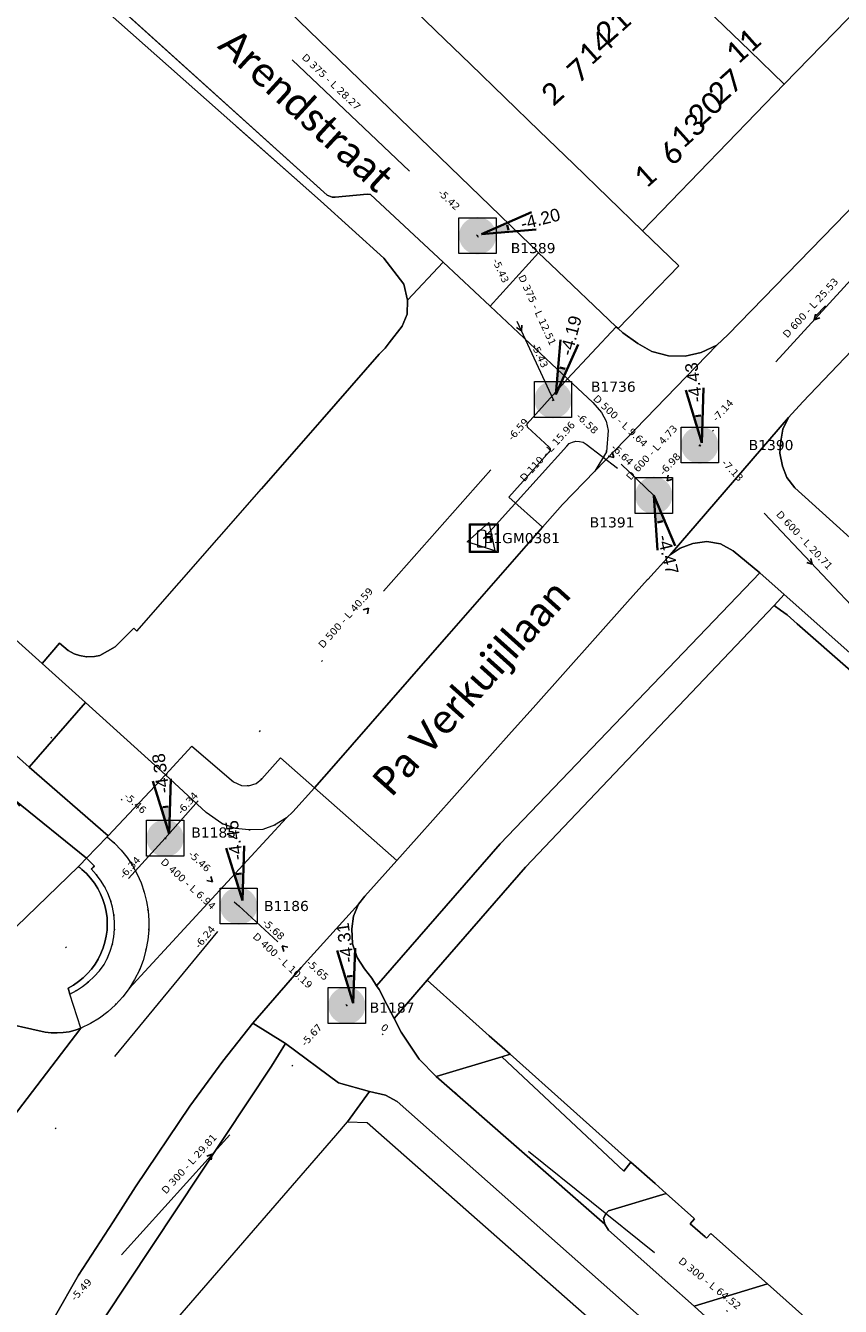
# Model space of a CAD drawing. Header units: metres. Extents: x 113074 to 114313, y 482627 to 483855.
# Tile 51 of 78: x 113634 to 113691, y 483284 to 483373. Entities that reach past the tile are written whole.
import ezdxf
from ezdxf.enums import TextEntityAlignment as Align

# ---------------------------------------------------------------- set-up
doc = ezdxf.new("R2010")
doc.units = ezdxf.units.M
doc.header["$MEASUREMENT"] = 0
for name, pattern in [('DGN Style 2', [50.429501, 30.257701, -20.1718]), ('DGN Style 4', [25.651032, 12.817505, -6.408752, 0.016022, -6.408752]), ('DGN Style 6', [30.473618, 0.016022, -6.408752, 11.215317, -6.408752, 0.016022, -6.408752])]:
    doc.linetypes.add(name, pattern=pattern)
for name, color, linetype, lineweight in [('BGT-Lijnen - BTD Groenvoorziening  bodembedekkers (v)', 94, 'Continuous', 13), ('BGT-Lijnen - BTD Groenvoorziening  bosplantsoen (v)', 94, 'Continuous', 13), ('BGT-Lijnen - BTD Groenvoorziening  gras- en kruidachtigen (v)', 94, 'Continuous', 13), ('BGT-Lijnen - BTD Groenvoorziening  heesters (v)', 94, 'Continuous', 13), ('BGT-Lijnen - Huisnummer overig (t)', 252, 'Continuous', 13), ('BGT-Lijnen - IMKL   Gemaal (p)', 7, 'Continuous', 13), ('BGT-Lijnen - ORL Straatnaam (t)', 7, 'Continuous', 13), ('BGT-Lijnen - OTD Onverhard (v)', 7, 'Continuous', 13), ('BGT-Lijnen - OTD Open verharding (v)', 7, 'Continuous', 13), ('BGT-Lijnen - PND grondvlak pand (v_mv)', 1, 'Continuous', 13), ('BGT-Lijnen - SHD Muur _30 cm (v)', 211, 'Continuous', 13), ('BGT-Lijnen - WGD Inrit (v)', 7, 'Continuous', 13), ('BGT-Lijnen - WGD Parkeervlak (v)', 7, 'Continuous', 13), ('BGT-Lijnen - WGD Rijbaan - Lokale weg (v)', 7, 'Continuous', 13), ('BGT-Lijnen - WGD Rijbaan - Lokale weg verkeersdrempel (v)', 7, 'Continuous', 13), ('BGT-Lijnen - WGD Voetpad (v)', 7, 'Continuous', 13), ('BGT-Lijnen - XXX Haagvoet BTD (v)', 211, 'Continuous', 13), ('N-INM-INSPECTIEPUT', 1, 'Continuous', 25), ('N-RI-PUTDEKSELHOOGTE-S', 7, 'Continuous', 35), ('Riolering - BOBs', 7, 'Continuous', 13), ('Riolering - Gemengd riool', 7, 'Continuous', 13), ('Riolering - KNOOP_NUMMER', 7, 'Continuous', 13), ('Riolering - KNOOP_RIOOLPUT', 7, 'Continuous', 13), ('Riolering - Leidingtekst', 7, 'Continuous', 13), ('Riolering - Level 63', 7, 'Continuous', 13), ('Riolering - Persleiding', 7, 'Continuous', 13), ('Riolering - RIO-KNP', 4, 'Continuous', 13), ('Riolering - Stroomrichting', 7, 'Continuous', 13)]:
    doc.layers.add(name, color=color, linetype=linetype, lineweight=lineweight)
doc.styles.add('NLCS-ISO', font='arial.ttf')
doc.styles.add('Style-Calibri', font='calibri.ttf')
doc.styles.add('Style-Verdana', font='verdana.ttf')

# ---------------------------------------------------------------- blocks, each defined once
blk = doc.blocks.new('INKL Gemaal')
at = {"layer": 'BGT-Lijnen - IMKL   Gemaal (p)', "color": 120, "linetype": 'Continuous', "lineweight": 13}
for p, q in [((-43.7, 47.3), (-43.7, -60.3)), ((14.9, 26.5), (14.9, 48.2)), ((59.1, 26.5), (14.9, 26.5)), ((14.9, -60.3), (14.9, 10.1)), ((14.9, 10.1), (43.1, 10.1)), ((43.1, 10.1), (43.1, -20.9)), ((59.1, -20.9), (59.1, 26.5)), ((-43.7, -60.3), (14.9, -60.3))]:
    blk.add_line(p, q, dxfattribs=at)
at = {"layer": 'BGT-Lijnen - IMKL   Gemaal (p)', "color": 120, "lineweight": 13, "flags": 128}
for points in [[(-88.4, 91.9), (87.4, 91.9)], [(-92.7, -88.4), (-92.7, 87.6)], [(91.7, 87.6), (91.7, -88.4)], [(87.4, -92.7), (-88.4, -92.7)]]:
    blk.add_lwpolyline(points, dxfattribs=at)
at = {"layer": 'BGT-Lijnen - IMKL   Gemaal (p)', "color": 120, "lineweight": 13, "extrusion": (0, 0, -1)}
for centre, start, end in [((88.4, 87.6), 359.99996, 90.00004), ((-87.4, 87.6), 90.00128, 180.00137), ((88.4, -88.4), 269.99996, 0.00004), ((-87.4, -88.4), 179.99863, 269.99872)]:
    blk.add_arc(centre, 4.32, start, end, dxfattribs=at)
at = {"layer": 'BGT-Lijnen - IMKL   Gemaal (p)', "color": 120, "linetype": 'Continuous', "lineweight": 13, "extrusion": (0, 0, -1)}
blk.add_arc((13.8, 7.6), 49.7, 53.05966, 125.28383, dxfattribs=at)
at = {"layer": 'BGT-Lijnen - IMKL   Gemaal (p)', "color": 120, "linetype": 'Continuous', "lineweight": 13}
blk.add_arc((51.1, -20.9), 8.02, 180, 0, dxfattribs=at)
at = {"layer": 'BGT-Lijnen - IMKL   Gemaal (p)', "color": 120, "lineweight": 13}
blk.add_3dface([(-100, -100), (-100, 100), (100, 100), (100, -100)], dxfattribs=at)
blk = doc.blocks.new('CDE bijzonder')
at = {"layer": 'Riolering - RIO-KNP', "color": 172}
for p, q in [((-1.144, -0.257), (0.343, 1.081)), ((0.343, 1.081), (0.758, -0.876)), ((0.758, -0.876), (-1.144, -0.257))]:
    blk.add_line(p, q, dxfattribs=at)
blk.add_3dface([(-1.144, -0.257), (0.343, 1.081), (0.758, -0.876)], dxfattribs=at)
blk = doc.blocks.new('rioput')
at = {"layer": 'Riolering - Level 63', "linetype": 'Continuous', "lineweight": 13}
blk.add_3dface([(-1.293, 1.244), (1.292, 1.244), (1.292, -1.244), (-1.293, -1.244)], dxfattribs=at)
blk = doc.blocks.new('SRI-PUTDEKSELHOOGTE-SO')
at = {"layer": 'N-RI-PUTDEKSELHOOGTE-S'}
blk.add_hatch(color=256, dxfattribs=at).paths.add_polyline_path([(0.712, 0.267), (0.587, 0.483), (0, 0)])
for p, q in [((0, 0), (1.174, 0.967)), ((0, 0), (1.424, 0.533)), ((0, 0), (0.587, 0.483)), ((0.612, 0.44), (0.687, 0.31))]:
    blk.add_line(p, q, dxfattribs=at)
at = {"ltscale": 0.1, "style": 'NLCS-ISO'}
blk.add_attdef('PUTHGT', text='', height=0.35, rotation=30, dxfattribs=at).set_placement((0.975, 0.57), align=Align.MIDDLE_LEFT)

msp = doc.modelspace()

# ---------------------------------------------------------------- hatches: boundary and pattern name
at = {"layer": 'N-INM-INSPECTIEPUT'}
h = msp.add_hatch(color=256, dxfattribs=at)
edge = h.paths.add_edge_path()
edge.add_arc((113665.47, 483358.46), 1.292, 0, 360)
h = msp.add_hatch(color=256, dxfattribs=at)
edge = h.paths.add_edge_path()
edge.add_arc((113670.7, 483347.1), 1.292, 0, 360)
h = msp.add_hatch(color=256, dxfattribs=at)
edge = h.paths.add_edge_path()
edge.add_arc((113680.88, 483343.95), 1.292, 0, 360)
h = msp.add_hatch(color=256, dxfattribs=at)
edge = h.paths.add_edge_path()
edge.add_arc((113677.69, 483340.46), 1.292, 0, 360)
h = msp.add_hatch(color=256, dxfattribs=at)
edge = h.paths.add_edge_path()
edge.add_arc((113643.8, 483316.7), 1.292, 0, 360)
h = msp.add_hatch(color=256, dxfattribs=at)
edge = h.paths.add_edge_path()
edge.add_arc((113648.9, 483312), 1.292, 0, 360)
h = msp.add_hatch(color=256, dxfattribs=at)
edge = h.paths.add_edge_path()
edge.add_arc((113656.4, 483305.1), 1.292, 0, 360)

# ---------------------------------------------------------------- linework, layer by layer
at = {"layer": 'BGT-Lijnen - BTD Groenvoorziening  bodembedekkers (v)', "linetype": 'DGN Style 2', "lineweight": 13, "flags": 128}
for points in [[(113664.45, 483304.635), (113661.97, 483306.846), (113659.673, 483304.206)], [(113666.279, 483303.004), (113664.45, 483304.635)], [(113659.673, 483304.206), (113660.17, 483303.248), (113661.426, 483301.379)], [(113667.156, 483301.549), (113667.72, 483301.719), (113666.279, 483303.004)], [(113661.426, 483301.379), (113662.602, 483300.178), (113667.156, 483301.549)]]:
    msp.add_lwpolyline(points, dxfattribs=at)
at = {"layer": 'BGT-Lijnen - BTD Groenvoorziening  bosplantsoen (v)', "linetype": 'DGN Style 2', "lineweight": 13, "flags": 128}
for points in [[(113667.72, 483301.719), (113667.156, 483301.549), (113675.601, 483293.617)], [(113675.601, 483293.617), (113676.106, 483294.24), (113667.72, 483301.719)]]:
    msp.add_lwpolyline(points, dxfattribs=at)
at = {"layer": 'BGT-Lijnen - BTD Groenvoorziening  gras- en kruidachtigen (v)', "linetype": 'DGN Style 2', "lineweight": 13, "flags": 128}
for points in [[(113680.403, 483337.121), (113679.518, 483336.805), (113678.817, 483336.347)], [(113682.311, 483337.093), (113681.359, 483337.254), (113680.403, 483337.121)], [(113685.045, 483335.084), (113683.183, 483336.618), (113682.311, 483337.093)], [(113678.817, 483336.347), (113677.277, 483334.622), (113677.261, 483334.636)], [(113667.024, 483316.313), (113685.045, 483335.084)], [(113677.261, 483334.636), (113675.864, 483333.072), (113669.313, 483325.732)], [(113669.313, 483325.732), (113667.825, 483324.064), (113661.23, 483316.675)], [(113661.23, 483316.675), (113659.868, 483315.149), (113657.652, 483312.675)], [(113658.466, 483306.475), (113660.159, 483308.422), (113667.024, 483316.313)], [(113657.652, 483312.675), (113657.203, 483312.134), (113656.858, 483311.292)], [(113656.858, 483311.292), (113656.756, 483310.405), (113656.783, 483309.367)], [(113656.783, 483309.367), (113657.117, 483308.436), (113657.615, 483307.651)], [(113657.615, 483307.651), (113658.138, 483306.991), (113658.466, 483306.475)]]:
    msp.add_lwpolyline(points, dxfattribs=at)
at = {"layer": 'BGT-Lijnen - BTD Groenvoorziening  heesters (v)', "linetype": 'DGN Style 2', "lineweight": 13, "flags": 128}
for points in [[(113573.219, 483432.82), (113590.922, 483417.25), (113654.583, 483360.882)], [(113655.392, 483361.135), (113655.045, 483361.275), (113627.601, 483386.009)], [(113657.816, 483361.345), (113655.594, 483361.128), (113655.392, 483361.135)], [(113663.077, 483356.62), (113658.034, 483361.323), (113657.816, 483361.345)], [(113654.583, 483360.882), (113658.973, 483356.915), (113660.352, 483355.102)], [(113660.352, 483355.102), (113660.617, 483353.994), (113663.077, 483356.62)], [(113680.461, 483290.356), (113678.542, 483292.068), (113674.559, 483290.878)], [(113674.559, 483290.878), (113674.366, 483290.668), (113674.193, 483290.351)], [(113674.193, 483290.351), (113674.303, 483289.953), (113674.539, 483289.53)], [(113680.207, 483289.967), (113680.509, 483290.313), (113680.461, 483290.356)], [(113674.539, 483289.53), (113678.657, 483285.884), (113680.49, 483284.269)], [(113681.349, 483288.977), (113681.258, 483289.056), (113680.207, 483289.967)], [(113680.49, 483284.269), (113685.571, 483285.799), (113681.636, 483289.308)], [(113681.636, 483289.308), (113681.349, 483288.977)]]:
    msp.add_lwpolyline(points, dxfattribs=at)
at = {"layer": 'BGT-Lijnen - ORL Straatnaam (t)', "linetype": 'Continuous', "lineweight": 13, "flags": 128}
msp.add_lwpolyline([(113688.897, 483352.884), (113689.592, 483353.604)], dxfattribs=at)
at = {"layer": 'BGT-Lijnen - OTD Onverhard (v)', "linetype": 'Continuous', "lineweight": 13, "flags": 128}
for points in [[(113658.973, 483356.915), (113654.583, 483360.882), (113590.922, 483417.25)], [(113660.617, 483353.994), (113660.352, 483355.102), (113658.973, 483356.915)], [(113605.568, 483355.516), (113635.281, 483328.814), (113636.484, 483330.208)], [(113660.229, 483352.193), (113660.582, 483353.03), (113660.617, 483353.994)], [(113659.268, 483350.937), (113659.348, 483351.041), (113660.229, 483352.193)], [(113658.654, 483350.244), (113659.062, 483350.668), (113659.268, 483350.937)], [(113650.477, 483340.909), (113654.696, 483345.725), (113658.654, 483350.244)], [(113641.625, 483331.254), (113641.848, 483331.058), (113650.477, 483340.909)], [(113686.026, 483332.825), (113668.801, 483314.698), (113661.97, 483306.846)], [(113686.94, 483332.177), (113686.477, 483332.505), (113686.026, 483332.825)], [(113701.975, 483319.007), (113687.635, 483331.568), (113686.94, 483332.177)], [(113640.342, 483329.966), (113641.485, 483331.113), (113641.625, 483331.254)], [(113636.484, 483330.208), (113637.078, 483329.717), (113637.5, 483329.481)], [(113637.5, 483329.481), (113637.872, 483329.357), (113638.343, 483329.275)], [(113638.903, 483329.283), (113639.263, 483329.357), (113640.342, 483329.966)], [(113638.343, 483329.275), (113638.369, 483329.27), (113638.903, 483329.283)], [(113661.97, 483306.846), (113664.45, 483304.635), (113666.279, 483303.004)], [(113666.279, 483303.004), (113667.72, 483301.719), (113676.106, 483294.24)], [(113676.106, 483294.24), (113677.774, 483292.753), (113678.542, 483292.068)], [(113678.542, 483292.068), (113680.461, 483290.356), (113680.509, 483290.313)], [(113680.509, 483290.313), (113680.207, 483289.967), (113681.258, 483289.056)], [(113681.258, 483289.056), (113681.349, 483288.977), (113681.636, 483289.308)], [(113681.636, 483289.308), (113685.571, 483285.799), (113706.078, 483267.512)]]:
    msp.add_lwpolyline(points, dxfattribs=at)
at = {"layer": 'BGT-Lijnen - OTD Open verharding (v)', "linetype": 'Continuous', "lineweight": 13, "flags": 128}
msp.add_lwpolyline([(113658.654, 483350.244), (113654.696, 483345.725), (113650.477, 483340.909)], dxfattribs=at)
at = {"layer": 'BGT-Lijnen - PND grondvlak pand (v_mv)', "linetype": 'Continuous', "lineweight": 25, "flags": 128}
for points in [[(113686.736, 483368.954), (113692.838, 483375.257), (113674.546, 483392.83)], [(113657.807, 483377.295), (113660.195, 483374.984), (113662.583, 483372.672)], [(113684.347, 483371.264), (113681.958, 483373.574), (113679.768, 483375.692)], [(113681.958, 483373.574), (113684.347, 483371.264), (113686.736, 483368.954)], [(113662.583, 483372.672), (113664.97, 483370.361), (113667.358, 483368.049)], [(113676.909, 483358.803), (113686.736, 483368.954), (113684.347, 483371.264)], [(113667.358, 483368.049), (113669.746, 483365.738), (113672.134, 483363.426)], [(113672.134, 483363.426), (113674.521, 483361.115), (113676.909, 483358.803)]]:
    msp.add_lwpolyline(points, dxfattribs=at)
at = {"layer": 'BGT-Lijnen - SHD Muur _30 cm (v)', "linetype": 'Continuous', "lineweight": 13, "flags": 128}
for points in [[(113638.352, 483315.319), (113637.885, 483314.834), (113637.785, 483314.73)], [(113638.668, 483314.572), (113638.891, 483314.767), (113638.352, 483315.319)], [(113637.785, 483314.73), (113637.826, 483314.699), (113637.867, 483314.668)], [(113637.867, 483314.668), (113637.907, 483314.636), (113637.947, 483314.604)], [(113637.947, 483314.604), (113637.987, 483314.571), (113638.026, 483314.538)], [(113638.026, 483314.538), (113638.343, 483314.246), (113638.633, 483313.927)], [(113639.322, 483313.782), (113639.013, 483314.192), (113638.668, 483314.572)], [(113638.633, 483313.927), (113638.895, 483313.585), (113639.126, 483313.221)], [(113639.82, 483312.885), (113639.592, 483313.345), (113639.322, 483313.782)], [(113639.126, 483313.221), (113639.324, 483312.839), (113639.489, 483312.441)], [(113640.145, 483311.912), (113640.005, 483312.406), (113639.82, 483312.885)], [(113639.489, 483312.441), (113639.618, 483312.03), (113639.712, 483311.609)], [(113639.712, 483311.609), (113639.769, 483311.182), (113639.788, 483310.752)], [(113640.284, 483310.896), (113640.238, 483311.407), (113640.145, 483311.912)], [(113639.788, 483310.752), (113639.77, 483310.321), (113639.717, 483309.904)], [(113640.235, 483309.871), (113640.283, 483310.382), (113640.284, 483310.896)], [(113639.717, 483309.904), (113639.628, 483309.492), (113639.505, 483309.09)], [(113639.997, 483308.872), (113640.139, 483309.366), (113640.235, 483309.871)], [(113639.505, 483309.09), (113639.348, 483308.7), (113639.159, 483308.324)], [(113639.159, 483308.324), (113638.939, 483307.965), (113638.689, 483307.627)], [(113639.58, 483307.935), (113639.81, 483308.394), (113639.997, 483308.872)], [(113638.689, 483307.627), (113638.412, 483307.311), (113638.109, 483307.019)], [(113638.879, 483307.103), (113639.247, 483307.504), (113639.58, 483307.935)], [(113637.434, 483306.518), (113637.067, 483306.312), (113637.201, 483305.894)], [(113637.201, 483305.894), (113637.649, 483306.14), (113638.076, 483306.421)], [(113638.109, 483307.019), (113637.782, 483306.754), (113637.434, 483306.518)], [(113638.076, 483306.421), (113638.479, 483306.735), (113638.879, 483307.103)]]:
    msp.add_lwpolyline(points, dxfattribs=at)
at = {"layer": 'BGT-Lijnen - WGD Inrit (v)', "linetype": 'Continuous', "lineweight": 13, "flags": 128}
for points in [[(113635.895, 483303.208), (113635.476, 483303.256), (113631.967, 483304.032)], [(113629.513, 483292.502), (113637.96, 483303.523), (113637.561, 483303.387)], [(113636.736, 483303.224), (113636.316, 483303.198), (113635.895, 483303.208)], [(113637.561, 483303.387), (113637.152, 483303.287), (113636.736, 483303.224)]]:
    msp.add_lwpolyline(points, dxfattribs=at)
at = {"layer": 'BGT-Lijnen - WGD Parkeervlak (v)', "linetype": 'Continuous', "lineweight": 13, "flags": 128}
for points in [[(113667.156, 483301.549), (113662.602, 483300.178), (113674.303, 483289.953)], [(113676.106, 483294.24), (113675.601, 483293.617), (113667.156, 483301.549)], [(113678.542, 483292.068), (113677.774, 483292.753), (113676.106, 483294.24)], [(113674.366, 483290.668), (113674.559, 483290.878), (113678.542, 483292.068)], [(113674.303, 483289.953), (113674.193, 483290.351), (113674.366, 483290.668)], [(113685.571, 483285.799), (113680.49, 483284.269), (113700.7, 483265.893)], [(113700.7, 483265.893), (113706.078, 483267.512), (113685.571, 483285.799)]]:
    msp.add_lwpolyline(points, dxfattribs=at)
at = {"layer": 'BGT-Lijnen - WGD Rijbaan - Lokale weg (v)', "linetype": 'Continuous', "lineweight": 13, "flags": 128}
for points in [[(113606.64, 483405.039), (113627.601, 483386.009), (113655.045, 483361.275)], [(113669.129, 483357.827), (113650.999, 483375.38), (113650.557, 483375.935)], [(113694.569, 483363.782), (113691.052, 483360.055), (113682.813, 483351.597)], [(113655.594, 483361.128), (113657.816, 483361.345), (113658.034, 483361.323)], [(113658.034, 483361.323), (113663.077, 483356.62), (113666.33, 483353.586)], [(113655.045, 483361.275), (113655.392, 483361.135), (113655.594, 483361.128)], [(113666.33, 483353.586), (113669.7, 483357.282), (113669.129, 483357.827)], [(113670.522, 483356.497), (113669.7, 483357.282), (113666.33, 483353.586)], [(113688.02, 483346.956), (113697.656, 483357.045), (113697.833, 483357.152)], [(113595.268, 483356.563), (113634.382, 483321.63), (113638.266, 483326.109)], [(113671.708, 483348.548), (113675.087, 483352.142), (113670.522, 483356.497)], [(113638.266, 483326.109), (113635.281, 483328.814), (113605.568, 483355.516)], [(113666.33, 483353.586), (113669.094, 483350.997), (113671.708, 483348.548)], [(113675.087, 483352.142), (113671.708, 483348.548), (113673.47, 483346.889)], [(113682.813, 483351.597), (113682.068, 483350.882), (113673.596, 483342.134)], [(113675.531, 483351.718), (113675.217, 483352.018), (113675.087, 483352.142)], [(113677.553, 483350.423), (113676.584, 483350.987), (113675.531, 483351.718)], [(113674.403, 483343.472), (113673.596, 483342.134), (113682.068, 483350.882)], [(113682.068, 483350.882), (113680.981, 483350.365), (113679.86, 483350.117)], [(113679.86, 483350.117), (113678.712, 483350.131), (113677.553, 483350.423)], [(113673.47, 483346.889), (113674.057, 483346.201), (113674.376, 483345.61)], [(113678.817, 483336.347), (113687.038, 483345.852), (113688.02, 483346.956)], [(113674.376, 483345.61), (113674.527, 483344.965), (113674.403, 483343.472)], [(113686.627, 483345.053), (113687.038, 483345.852), (113678.817, 483336.347)], [(113686.433, 483343.387), (113686.491, 483344.226), (113686.627, 483345.053)], [(113686.907, 483341.702), (113686.611, 483342.48), (113686.433, 483343.387)], [(113673.596, 483342.134), (113671.358, 483339.836), (113669.981, 483338.262)], [(113693.962, 483335.123), (113687.464, 483340.981), (113686.907, 483341.702)], [(113669.981, 483338.262), (113663.5, 483330.854), (113662.026, 483329.17)], [(113678.817, 483336.347), (113679.518, 483336.805), (113680.403, 483337.121)], [(113680.403, 483337.121), (113681.359, 483337.254), (113682.311, 483337.093)], [(113682.311, 483337.093), (113683.183, 483336.618), (113685.045, 483335.084)], [(113677.261, 483334.636), (113677.277, 483334.622), (113678.817, 483336.347)], [(113685.045, 483335.084), (113686.722, 483333.581), (113700.65, 483321.23)], [(113669.313, 483325.732), (113675.864, 483333.072), (113677.261, 483334.636)], [(113662.026, 483329.17), (113655.506, 483321.717), (113654.165, 483320.184)], [(113661.23, 483316.675), (113667.825, 483324.064), (113669.313, 483325.732)], [(113646.638, 483318.49), (113643.815, 483321.08), (113639.847, 483316.873)], [(113654.165, 483320.184), (113652.65, 483318.524), (113652.217, 483318.119)], [(113657.652, 483312.675), (113659.868, 483315.149), (113654.165, 483320.184)], [(113654.165, 483320.184), (113659.868, 483315.149), (113661.23, 483316.675)], [(113652.217, 483318.119), (113641.301, 483306.278), (113640.86, 483305.695)], [(113641.301, 483306.278), (113652.217, 483318.119)], [(113648.669, 483317.366), (113647.74, 483317.714), (113646.638, 483318.49)], [(113652.217, 483318.119), (113651.386, 483317.603), (113650.577, 483317.306)], [(113650.577, 483317.306), (113649.602, 483317.281), (113648.669, 483317.366)], [(113639.847, 483316.873), (113639.781, 483316.803), (113640.282, 483316.359)], [(113640.282, 483316.359), (113640.743, 483315.874), (113641.162, 483315.351)], [(113641.162, 483315.351), (113641.534, 483314.795), (113641.857, 483314.208)], [(113641.857, 483314.208), (113642.13, 483313.597), (113642.349, 483312.964)], [(113642.349, 483312.964), (113642.513, 483312.315), (113642.621, 483311.655)], [(113653.225, 483307.731), (113657.203, 483312.134), (113657.652, 483312.675)], [(113642.621, 483311.655), (113642.673, 483310.987), (113642.668, 483310.318)], [(113656.858, 483311.292), (113657.203, 483312.134), (113653.225, 483307.731)], [(113656.783, 483309.367), (113656.756, 483310.405), (113656.858, 483311.292)], [(113642.668, 483310.318), (113642.605, 483309.651), (113642.472, 483308.934)], [(113642.472, 483308.934), (113642.274, 483308.232), (113642.011, 483307.551)], [(113657.615, 483307.651), (113657.117, 483308.436), (113656.783, 483309.367)], [(113642.011, 483307.551), (113641.685, 483306.898), (113641.301, 483306.278)], [(113647.794, 483301.242), (113649.889, 483303.872), (113653.225, 483307.731)], [(113653.225, 483307.731), (113649.889, 483303.872), (113652.155, 483302.476)], [(113658.466, 483306.475), (113658.138, 483306.991), (113657.615, 483307.651)], [(113659.173, 483305.169), (113658.636, 483306.206), (113658.466, 483306.475)], [(113640.86, 483305.695), (113640.366, 483305.156), (113639.824, 483304.665)], [(113639.824, 483304.665), (113639.239, 483304.227), (113638.616, 483303.845)], [(113660.17, 483303.248), (113659.673, 483304.206), (113659.173, 483305.169)], [(113638.616, 483303.845), (113637.96, 483303.523), (113629.513, 483292.502)], [(113652.155, 483302.476), (113649.889, 483303.872), (113647.794, 483301.242)], [(113662.602, 483300.178), (113661.426, 483301.379), (113660.17, 483303.248)], [(113651.167, 483300.902), (113652.155, 483302.476)], [(113652.155, 483302.476), (113655.823, 483299.749), (113657.971, 483299.142)], [(113641.742, 483292.527), (113645.522, 483298.125), (113647.794, 483301.242)], [(113647.794, 483301.242), (113645.522, 483298.125), (113641.742, 483292.527)], [(113635.439, 483278.312), (113639.601, 483283.445), (113651.167, 483300.902)], [(113674.539, 483289.53), (113674.303, 483289.953), (113662.602, 483300.178)], [(113657.971, 483299.142), (113659.082, 483298.894), (113659.891, 483298.447)], [(113659.891, 483298.447), (113709.616, 483254.439), (113742.436, 483225.461)], [(113637.795, 483286.414), (113640.193, 483290.114), (113641.742, 483292.527)], [(113641.742, 483292.527), (113640.193, 483290.114), (113637.795, 483286.414)], [(113680.49, 483284.269), (113678.657, 483285.884), (113674.539, 483289.53)], [(113635.214, 483281.807), (113636.101, 483283.456), (113637.795, 483286.414)], [(113637.795, 483286.414), (113636.101, 483283.456), (113635.214, 483281.807)], [(113702.744, 483264.146), (113700.7, 483265.893), (113680.49, 483284.269)]]:
    msp.add_lwpolyline(points, dxfattribs=at)
at = {"layer": 'BGT-Lijnen - WGD Rijbaan - Lokale weg verkeersdrempel (v)', "linetype": 'Continuous', "lineweight": 13, "flags": 128}
for points in [[(113638.266, 483326.109), (113634.382, 483321.63), (113639.847, 483316.873)], [(113639.847, 483316.873), (113643.815, 483321.08), (113638.266, 483326.109)]]:
    msp.add_lwpolyline(points, dxfattribs=at)
at = {"layer": 'BGT-Lijnen - WGD Voetpad (v)', "linetype": 'Continuous', "lineweight": 13, "flags": 128}
for points in [[(113699.223, 483381.852), (113692.838, 483375.257), (113686.736, 483368.954)], [(113662.583, 483372.672), (113660.195, 483374.984), (113657.807, 483377.295)], [(113650.557, 483375.935), (113650.999, 483375.38), (113669.129, 483357.827)], [(113667.358, 483368.049), (113664.97, 483370.361), (113662.583, 483372.672)], [(113686.736, 483368.954), (113676.909, 483358.803), (113679.425, 483356.366)], [(113672.134, 483363.426), (113669.746, 483365.738), (113667.358, 483368.049)], [(113676.909, 483358.803), (113674.521, 483361.115), (113672.134, 483363.426)], [(113682.068, 483350.882), (113682.813, 483351.597), (113691.052, 483360.055)], [(113675.217, 483352.018), (113679.425, 483356.366), (113676.909, 483358.803)], [(113634.382, 483321.63), (113595.268, 483356.563), (113593.464, 483358.174)], [(113669.129, 483357.827), (113669.7, 483357.282), (113670.522, 483356.497)], [(113697.656, 483357.045), (113688.02, 483346.956), (113687.038, 483345.852)], [(113666.33, 483353.586), (113663.077, 483356.62), (113660.617, 483353.994)], [(113670.522, 483356.497), (113675.087, 483352.142), (113675.217, 483352.018)], [(113679.425, 483356.366), (113675.217, 483352.018), (113675.531, 483351.718)], [(113660.617, 483353.994), (113660.582, 483353.03), (113660.229, 483352.193)], [(113671.708, 483348.548), (113669.094, 483350.997), (113666.33, 483353.586)], [(113660.229, 483352.193), (113659.348, 483351.041), (113659.268, 483350.937)], [(113675.531, 483351.718), (113676.584, 483350.987), (113677.553, 483350.423)], [(113659.268, 483350.937), (113659.062, 483350.668), (113658.654, 483350.244)], [(113679.86, 483350.117), (113680.981, 483350.365), (113682.068, 483350.882)], [(113677.553, 483350.423), (113678.712, 483350.131), (113679.86, 483350.117)], [(113668.938, 483345.196), (113668.913, 483345.428), (113671.708, 483348.548)], [(113687.038, 483345.852), (113686.627, 483345.053), (113686.491, 483344.226)], [(113670.438, 483343.789), (113670.422, 483343.802), (113668.938, 483345.196)], [(113670.465, 483343.758), (113670.452, 483343.774), (113670.438, 483343.789)], [(113670.486, 483343.724), (113670.476, 483343.742), (113670.465, 483343.758)], [(113670.5, 483343.686), (113670.494, 483343.705), (113670.486, 483343.724)], [(113670.487, 483343.528), (113670.495, 483343.546), (113670.501, 483343.566)], [(113670.508, 483343.646), (113670.505, 483343.666), (113670.5, 483343.686)], [(113670.501, 483343.566), (113670.505, 483343.585), (113670.508, 483343.605)], [(113670.508, 483343.605), (113670.509, 483343.626), (113670.508, 483343.646)], [(113686.491, 483344.226), (113686.433, 483343.387), (113686.611, 483342.48)], [(113667.625, 483340.34), (113669.024, 483341.892), (113670.466, 483343.493)], [(113670.466, 483343.493), (113670.477, 483343.51), (113670.487, 483343.528)], [(113686.611, 483342.48), (113686.907, 483341.702), (113687.464, 483340.981)], [(113687.464, 483340.981), (113693.962, 483335.123), (113696.047, 483337.281)], [(113663.5, 483330.854), (113669.981, 483338.262), (113667.625, 483340.34)], [(113685.045, 483335.084), (113667.024, 483316.313), (113660.159, 483308.422)], [(113686.026, 483332.825), (113686.722, 483333.581), (113685.045, 483335.084)], [(113686.722, 483333.581), (113686.026, 483332.825), (113686.477, 483332.505)], [(113703.329, 483321.124), (113700.65, 483321.23), (113686.722, 483333.581)], [(113668.801, 483314.698), (113686.026, 483332.825)], [(113686.477, 483332.505), (113686.94, 483332.177), (113687.635, 483331.568)], [(113641.625, 483331.254), (113641.485, 483331.113), (113640.342, 483329.966)], [(113687.635, 483331.568), (113701.975, 483319.007), (113703.198, 483317.884)], [(113655.506, 483321.717), (113662.026, 483329.17), (113663.5, 483330.854)], [(113636.484, 483330.208), (113635.281, 483328.814), (113638.266, 483326.109)], [(113637.5, 483329.481), (113637.078, 483329.717), (113636.484, 483330.208)], [(113638.343, 483329.275), (113637.872, 483329.357), (113637.5, 483329.481)], [(113640.342, 483329.966), (113639.263, 483329.357), (113638.903, 483329.283)], [(113638.903, 483329.283), (113638.369, 483329.27), (113638.343, 483329.275)], [(113638.266, 483326.109), (113643.815, 483321.08), (113645.655, 483323.082)], [(113645.655, 483323.082), (113648.549, 483320.6), (113649.101, 483320.359)], [(113650.104, 483320.479), (113650.508, 483320.821), (113651.804, 483322.268)], [(113651.804, 483322.268), (113654.165, 483320.184), (113655.506, 483321.717)], [(113639.781, 483316.803), (113639.847, 483316.873), (113634.382, 483321.63)], [(113649.101, 483320.359), (113649.583, 483320.333), (113650.104, 483320.479)], [(113633.367, 483319.329), (113638.352, 483315.319), (113639.781, 483316.803)], [(113638.352, 483315.319), (113633.367, 483319.329), (113633.695, 483318.909)], [(113637.785, 483314.73), (113637.885, 483314.834), (113638.352, 483315.319)], [(113627.682, 483304.98), (113637.785, 483314.73)], [(113637.785, 483314.73), (113627.682, 483304.98), (113627.902, 483304.931)], [(113637.867, 483314.668), (113637.826, 483314.699), (113637.785, 483314.73)], [(113637.947, 483314.604), (113637.907, 483314.636), (113637.867, 483314.668)], [(113638.026, 483314.538), (113637.987, 483314.571), (113637.947, 483314.604)], [(113638.343, 483314.246), (113638.026, 483314.538)], [(113638.895, 483313.585), (113638.633, 483313.927), (113638.343, 483314.246)], [(113659.673, 483304.206), (113661.97, 483306.846), (113668.801, 483314.698)], [(113639.324, 483312.839), (113639.126, 483313.221), (113638.895, 483313.585)], [(113639.618, 483312.03), (113639.489, 483312.441), (113639.324, 483312.839)], [(113639.769, 483311.182), (113639.712, 483311.609), (113639.618, 483312.03)], [(113639.77, 483310.321), (113639.788, 483310.752), (113639.769, 483311.182)], [(113639.628, 483309.492), (113639.717, 483309.904), (113639.77, 483310.321)], [(113639.348, 483308.7), (113639.505, 483309.09), (113639.628, 483309.492)], [(113638.939, 483307.965), (113639.159, 483308.324), (113639.348, 483308.7)], [(113660.159, 483308.422), (113658.466, 483306.475), (113658.636, 483306.206)], [(113637.782, 483306.754), (113638.109, 483307.019), (113638.412, 483307.311)], [(113638.412, 483307.311), (113638.689, 483307.627), (113638.939, 483307.965)], [(113637.067, 483306.312), (113637.434, 483306.518), (113637.782, 483306.754)], [(113637.96, 483303.523), (113637.201, 483305.894), (113637.067, 483306.312)], [(113658.636, 483306.206), (113659.173, 483305.169), (113659.673, 483304.206)], [(113627.902, 483304.931), (113631.967, 483304.032), (113635.476, 483303.256)], [(113635.476, 483303.256), (113635.895, 483303.208), (113636.316, 483303.198)], [(113636.316, 483303.198), (113636.736, 483303.224), (113637.152, 483303.287)], [(113637.152, 483303.287), (113637.561, 483303.387), (113637.96, 483303.523)], [(113652.155, 483302.476), (113651.167, 483300.902), (113639.601, 483283.445)], [(113657.971, 483299.142), (113655.823, 483299.749), (113652.155, 483302.476)], [(113655.629, 483296.088), (113656.447, 483297.032), (113657.971, 483299.142)], [(113659.082, 483298.894), (113657.971, 483299.142), (113656.447, 483297.032)], [(113709.616, 483254.439), (113659.891, 483298.447), (113659.082, 483298.894)], [(113656.447, 483297.032), (113657.813, 483296.996), (113677.939, 483279.253)], [(113643.182, 483281.719), (113655.629, 483296.088)]]:
    msp.add_lwpolyline(points, dxfattribs=at)
at = {"layer": 'BGT-Lijnen - XXX Haagvoet BTD (v)', "linetype": 'DGN Style 6', "lineweight": 13, "flags": 128}
for points in [[(113671.708, 483348.548), (113668.913, 483345.428), (113668.938, 483345.196)], [(113673.47, 483346.889), (113671.708, 483348.548)], [(113674.376, 483345.61), (113674.057, 483346.201), (113673.47, 483346.889)], [(113674.403, 483343.472), (113674.527, 483344.965), (113674.376, 483345.61)], [(113668.938, 483345.196), (113670.422, 483343.802), (113670.438, 483343.789)], [(113670.438, 483343.789), (113670.452, 483343.774), (113670.465, 483343.758)], [(113670.465, 483343.758), (113670.476, 483343.742), (113670.486, 483343.724)], [(113670.486, 483343.724), (113670.494, 483343.705), (113670.5, 483343.686)], [(113670.501, 483343.566), (113670.495, 483343.546), (113670.487, 483343.528)], [(113670.5, 483343.686), (113670.505, 483343.666), (113670.508, 483343.646)], [(113670.508, 483343.605), (113670.505, 483343.585), (113670.501, 483343.566)], [(113670.508, 483343.646), (113670.509, 483343.626), (113670.508, 483343.605)], [(113670.466, 483343.493), (113669.024, 483341.892), (113667.625, 483340.34)], [(113670.487, 483343.528), (113670.477, 483343.51), (113670.466, 483343.493)], [(113671.358, 483339.836), (113673.596, 483342.134), (113674.403, 483343.472)], [(113667.625, 483340.34), (113669.981, 483338.262), (113671.358, 483339.836)], [(113648.549, 483320.6), (113645.655, 483323.082), (113643.815, 483321.08)], [(113654.165, 483320.184), (113651.804, 483322.268), (113650.508, 483320.821)], [(113643.815, 483321.08), (113646.638, 483318.49), (113647.74, 483317.714)], [(113649.583, 483320.333), (113649.101, 483320.359), (113648.549, 483320.6)], [(113650.508, 483320.821), (113650.104, 483320.479), (113649.583, 483320.333)], [(113652.65, 483318.524), (113654.165, 483320.184)], [(113651.386, 483317.603), (113652.217, 483318.119), (113652.65, 483318.524)], [(113647.74, 483317.714), (113648.669, 483317.366), (113649.602, 483317.281)], [(113649.602, 483317.281), (113650.577, 483317.306), (113651.386, 483317.603)], [(113639.781, 483316.803), (113638.352, 483315.319), (113638.891, 483314.767)], [(113640.282, 483316.359), (113639.781, 483316.803)], [(113641.162, 483315.351), (113640.743, 483315.874), (113640.282, 483316.359)], [(113641.857, 483314.208), (113641.534, 483314.795), (113641.162, 483315.351)], [(113638.891, 483314.767), (113638.668, 483314.572), (113639.013, 483314.192)], [(113639.013, 483314.192), (113639.322, 483313.782), (113639.592, 483313.345)], [(113642.349, 483312.964), (113642.13, 483313.597), (113641.857, 483314.208)], [(113639.592, 483313.345), (113639.82, 483312.885), (113640.005, 483312.406)], [(113642.621, 483311.655), (113642.513, 483312.315), (113642.349, 483312.964)], [(113640.005, 483312.406), (113640.145, 483311.912), (113640.238, 483311.407)], [(113642.668, 483310.318), (113642.673, 483310.987), (113642.621, 483311.655)], [(113640.238, 483311.407), (113640.284, 483310.896), (113640.283, 483310.382)], [(113640.283, 483310.382), (113640.235, 483309.871), (113640.139, 483309.366)], [(113642.472, 483308.934), (113642.605, 483309.651), (113642.668, 483310.318)], [(113640.139, 483309.366), (113639.997, 483308.872), (113639.81, 483308.394)], [(113642.011, 483307.551), (113642.274, 483308.232), (113642.472, 483308.934)], [(113639.81, 483308.394), (113639.58, 483307.935), (113639.247, 483307.504)], [(113639.247, 483307.504), (113638.879, 483307.103), (113638.479, 483306.735)], [(113641.301, 483306.278), (113641.685, 483306.898), (113642.011, 483307.551)], [(113638.479, 483306.735), (113638.076, 483306.421), (113637.649, 483306.14)], [(113640.366, 483305.156), (113640.86, 483305.695), (113641.301, 483306.278)], [(113637.649, 483306.14), (113637.201, 483305.894), (113637.96, 483303.523)], [(113639.239, 483304.227), (113639.824, 483304.665), (113640.366, 483305.156)], [(113637.96, 483303.523), (113638.616, 483303.845), (113639.239, 483304.227)]]:
    msp.add_lwpolyline(points, dxfattribs=at)
at = {"layer": 'Riolering - Gemengd riool', "color": 94, "linetype": 'DGN Style 6', "lineweight": 13, "flags": 128}
for points in [[(113665.47, 483358.46), (113644.97, 483377.92)], [(113698.1, 483362.8), (113680.88, 483343.95)], [(113665.47, 483358.46), (113670.7, 483347.1)], [(113670.7, 483347.1), (113643.8, 483316.7)], [(113670.7, 483347.1), (113677.69, 483340.46)], [(113680.88, 483343.95), (113677.69, 483340.46)], [(113680.88, 483343.95), (113695.1, 483328.9)], [(113617.8, 483339.7), (113643.8, 483316.7)], [(113616.3, 483286.4), (113643.8, 483316.7)], [(113643.8, 483316.7), (113648.9, 483312)], [(113616.7, 483272.9), (113648.9, 483312)], [(113656.4, 483305.1), (113648.9, 483312)], [(113636.4, 483283), (113656.4, 483305.1)], [(113706.7, 483264.7), (113656.4, 483305.1)]]:
    msp.add_lwpolyline(points, dxfattribs=at)
at = {"layer": 'Riolering - KNOOP_RIOOLPUT', "color": 7, "linetype": 'Continuous', "lineweight": 13}
for p in [(113665.47, 483358.46), (113670.7, 483347.1), (113680.88, 483343.95), (113677.69, 483340.46), (113665.9, 483337.5), (113643.8, 483316.7), (113648.9, 483312), (113656.4, 483305.1)]:
    msp.add_point(p, dxfattribs=at)
at = {"layer": 'Riolering - Persleiding', "color": 1, "linetype": 'DGN Style 4', "lineweight": 13, "flags": 128}
msp.add_lwpolyline([(113665.9, 483337.5), (113671.65, 483343.88), (113671.83, 483344.05), (113672.05, 483344.16), (113672.29, 483344.21), (113672.54, 483344.2), (113672.78, 483344.14), (113672.99, 483344.01), (113677.69, 483340.46)], dxfattribs=at)
at = {"layer": 'Riolering - Stroomrichting', "color": 30, "linetype": 'Continuous', "lineweight": 25, "flags": 128}
for points in [[(113688.902, 483353.027), (113688.816, 483352.637)], [(113689.197, 483352.758), (113688.816, 483352.637)], [(113668.177, 483352.103), (113668.503, 483351.872)], [(113668.54, 483352.27), (113668.503, 483351.872)], [(113674.531, 483343.185), (113674.92, 483343.091)], [(113674.807, 483343.475), (113674.92, 483343.091)], [(113678.696, 483341.858), (113678.61, 483341.467)], [(113678.991, 483341.588), (113678.61, 483341.467)], [(113688.294, 483335.812), (113688.677, 483335.698)], [(113688.584, 483336.087), (113688.677, 483335.698)], [(113657.534, 483332.522), (113657.913, 483332.649)], [(113657.833, 483332.257), (113657.913, 483332.649)], [(113646.695, 483313.76), (113647.085, 483313.672)], [(113646.966, 483314.054), (113647.085, 483313.672)], [(113652.304, 483309.14), (113651.914, 483309.227)], [(113652.034, 483308.845), (113651.914, 483309.227)], [(113646.69, 483294.669), (113647.071, 483294.791)], [(113646.987, 483294.4), (113647.071, 483294.791)]]:
    msp.add_lwpolyline(points, dxfattribs=at)

# ---------------------------------------------------------------- block references
at = {"layer": 'BGT-Lijnen - IMKL   Gemaal (p)', "color": 7, "linetype": 'Continuous', "lineweight": 13, "xscale": 0.01, "yscale": 0.01}
msp.add_blockref('INKL Gemaal', (113665.9, 483337.5), dxfattribs=at)
at = {"layer": 'N-INM-INSPECTIEPUT', "xscale": 2.5, "yscale": 2.5, "zscale": 2.5}
for p, rotation, values in [((113665.74, 483358.558), 344.4011252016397, {'PUTHGT': '-4.20'}), ((113670.892, 483347.455), 45.52717832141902, {'PUTHGT': '-4.19'}), ((113681.025, 483344.109), 67.63808195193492, {'PUTHGT': '-4.43'}), ((113677.69, 483340.46), 253.3986426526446, {'PUTHGT': '-4.47'}), ((113644.075, 483317.011), 67.63808195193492, {'PUTHGT': '-4.38'}), ((113649.16, 483312.37), 67.63808195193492, {'PUTHGT': '-4.45'}), ((113656.85, 483305.269), 67.63808195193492, {'PUTHGT': '-4.31'})]:
    msp.add_blockref('SRI-PUTDEKSELHOOGTE-SO', p, dxfattribs=dict(at, rotation=rotation)).add_auto_attribs(values)
at = {"layer": 'Riolering - Level 63', "linetype": 'Continuous', "lineweight": 13}
for p in [(113665.47, 483358.46), (113670.7, 483347.1), (113680.88, 483343.95), (113677.69, 483340.46), (113643.8, 483316.7), (113648.9, 483312), (113656.4, 483305.1)]:
    msp.add_blockref('rioput', p, dxfattribs=at)
at = {"layer": 'Riolering - RIO-KNP', "color": 172}
msp.add_blockref('CDE bijzonder', (113665.9, 483337.5), dxfattribs=at)

# ---------------------------------------------------------------- texts
at = {"layer": 'BGT-Lijnen - Huisnummer overig (t)', "linetype": 'Continuous', "lineweight": 13, "style": 'Style-Calibri'}
for s, p in [('21', (113674.854, 483373.009)), ('14', (113673.658, 483371.501)), ('11', (113683.87, 483371.602)), ('7', (113672.447, 483369.935)), ('27', (113682.66, 483368.795)), ('2', (113670.654, 483368.331)), ('20', (113681.269, 483367.256)), ('13', (113680.058, 483365.753)), ('6', (113678.925, 483364.19)), ('1', (113677.067, 483362.609))]:
    msp.add_text(s, height=1.5, rotation=41.85, dxfattribs=at).set_placement(p, align=Align.MIDDLE_CENTER)
at = {"layer": 'BGT-Lijnen - ORL Straatnaam (t)', "color": 7, "linetype": 'Continuous', "lineweight": 13, "style": 'Style-Calibri'}
for s, rotation, p in [('Arendstraat', 317.41805, (113653.598, 483367.166)), ('Pa Verkuijllaan', 48.12817, (113665.03, 483327.152))]:
    msp.add_text(s, height=2, rotation=rotation, dxfattribs=at).set_placement(p, align=Align.MIDDLE_CENTER)
at = {"layer": 'N-INM-INSPECTIEPUT', "style": 'Style-Verdana'}
for s, rotation, p in [('-5.42', 316.48905, (113663.321, 483360.776)), ('-5.43', 294.72013, (113666.852, 483355.936)), ('-5.43', 294.72013, (113669.563, 483350.048)), ('-7.14', 47.59337, (113682.652, 483346.187)), ('-6.59', 48.50683, (113668.462, 483344.872)), ('-6.58', 316.4688, (113672.902, 483345.284)), ('-6.64', 316.4688, (113675.343, 483343.108)), ('-6.98', 47.57641, (113678.989, 483342.476)), ('-7.13', 313.37905, (113682.976, 483342.023))]:
    msp.add_text(s, height=0.5, rotation=rotation, dxfattribs=at).set_placement(p, align=Align.CENTER)
at = {"layer": 'Riolering - BOBs', "color": 7, "linetype": 'Continuous', "lineweight": 13, "style": 'Style-Verdana'}
for s, rotation, p in [('-5.46', 318.50683, (113641.566, 483318.944)), ('0', 321.22162, (113658.878, 483303.366)), ('-5.49', 47.85735, (113638.163, 483285.246))]:
    msp.add_text(s, height=0.5, rotation=rotation, dxfattribs=at).set_placement(p, align=Align.CENTER)
at = {"layer": 'Riolering - BOBs', "color": 1, "linetype": 'Continuous', "lineweight": 13, "style": 'Style-Verdana'}
for s, rotation, p in [('-6.34', 48.50683, (113645.537, 483318.965)), ('-6.34', 47.77642, (113641.533, 483314.501)), ('-5.46', 317.35052, (113646.024, 483314.922)), ('-5.68', 317.391, (113651.146, 483310.206)), ('-6.24', 50.52819, (113646.744, 483309.697)), ('-5.65', 317.391, (113654.21, 483307.386)), ('-5.67', 47.85735, (113654.137, 483302.898))]:
    msp.add_text(s, height=0.5, rotation=rotation, dxfattribs=at).set_placement(p, align=Align.CENTER)
at = {"layer": 'Riolering - KNOOP_NUMMER', "color": 7, "linetype": 'Continuous', "lineweight": 13, "style": 'Style-Verdana'}
for s, p in [('B1389', (113667.771, 483357.602)), ('B1736', (113673.332, 483347.995)), ('B1390', (113684.273, 483343.95)), ('B1391', (113673.247, 483338.591)), ('B1GM0381', (113665.9, 483337.5)), ('B1185', (113645.617, 483317.09)), ('B1186', (113650.664, 483312)), ('B1187', (113657.992, 483304.955))]:
    msp.add_text(s, height=0.7, dxfattribs=at).set_placement(p, align=Align.MIDDLE_LEFT)
at = {"layer": 'Riolering - Leidingtekst', "color": 7, "linetype": 'Continuous', "lineweight": 13, "style": 'Style-Verdana'}
for s, rotation, p in [('D 375 - L 28.27', 316.49084, (113655.156, 483368.94)), ('D 375 - L 12.51', 294.72074, (113669.386, 483353.207)), ('D 600 - L 25.53', 47.58743, (113688.74, 483353.295)), ('D 500 - L 9.64', 316.47096, (113675.208, 483345.442)), ('D 110 - L 15.96', 47.97312, (113670.496, 483343.347)), ('D 600 - L 4.73', 47.57144, (113677.724, 483343.27)), ('D 600 - L 20.71', 313.37572, (113687.961, 483337.184)), ('D 500 - L 40.59', 48.4954, (113656.502, 483331.81)), ('D 400 - L 6.94', 317.33731, (113645.235, 483313.351)), ('D 400 - L 10.19', 317.38594, (113651.79, 483308.03)), ('D 300 - L 29.81', 47.85562, (113645.646, 483293.962)), ('D 300 - L 64.52', 321.22923, (113681.424, 483285.642))]:
    msp.add_text(s, height=0.5, rotation=rotation, dxfattribs=at).set_placement(p, align=Align.CENTER)

doc.saveas('drawing.dxf')
